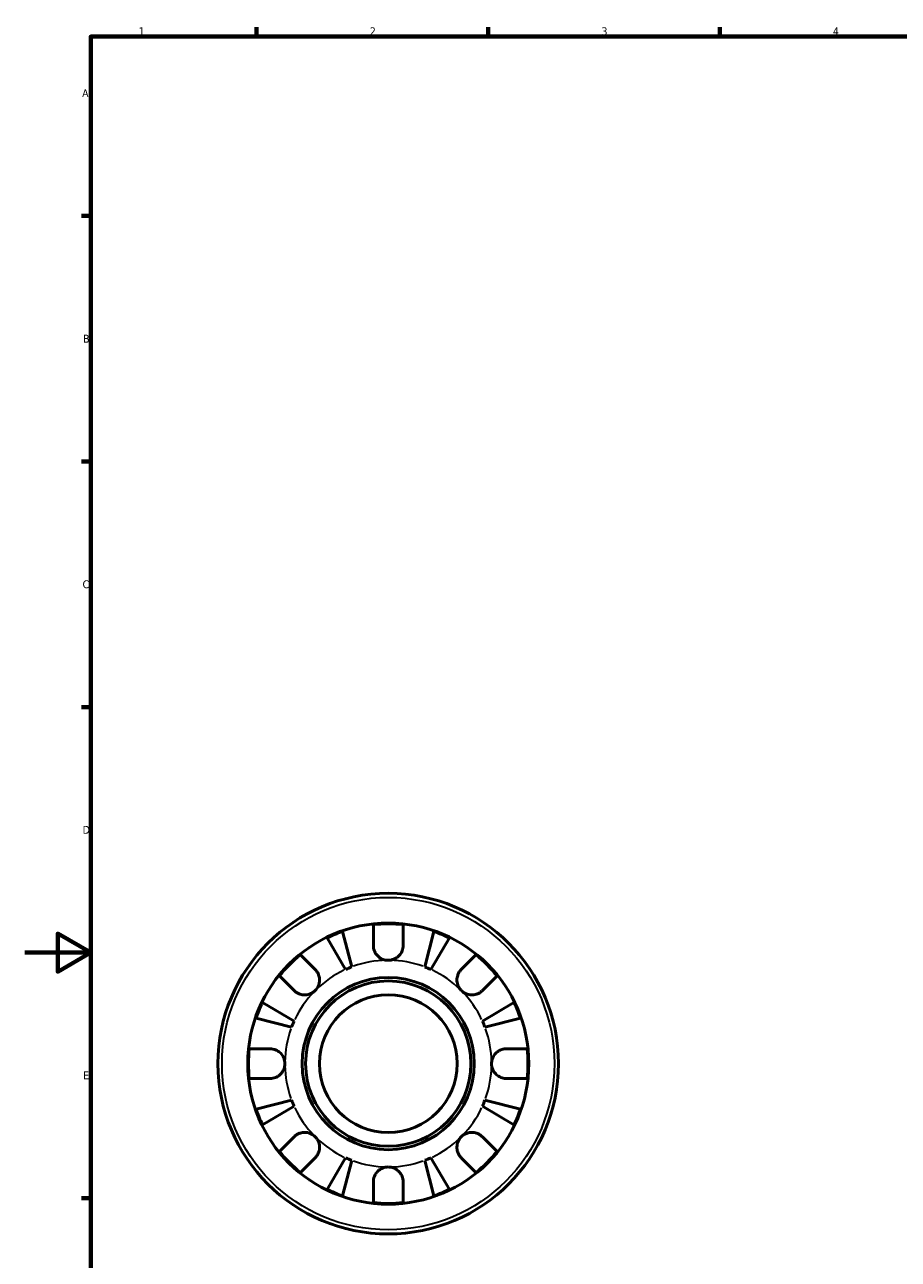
# Model space of a CAD drawing. Header units: millimetres. Extents: x 0 to 903, y -173 to 594.
# Tile 4 of 8: x 0 to 264, y 204 to 578. Entities that reach past the tile are written whole.
import ezdxf

# ---------------------------------------------------------------- set-up
doc = ezdxf.new("R2010")
doc.units = ezdxf.units.MM
for name, color, linetype, lineweight in [('Border (ANSI)', 7, 'Continuous', 70), ('Visible (ANSI)', 7, 'Continuous', 50), ('Visible Narrow (ANSI)', 7, 'Continuous', 35)]:
    doc.layers.add(name, color=color, linetype=linetype, lineweight=lineweight)
doc.styles.add('Note Text (ANSI)', font='tahoma.ttf')

# ---------------------------------------------------------------- blocks, each defined once
blk = doc.blocks.new('Borders Default Border')
at = {"layer": 'Border (ANSI)'}
for p, q in [((70.08, 574), (70.08, 576.8)), ((140.17, 574), (140.17, 576.8)), ((210.25, 574), (210.25, 576.8)), ((20, 519.75), (17.2, 519.75)), ((20, 445.5), (17.2, 445.5)), ((20, 371.25), (17.2, 371.25)), ((20, 222.75), (17.2, 222.75))]:
    blk.add_line(p, q, dxfattribs=at)
at = {"layer": 'Border (ANSI)', "flags": 128}
for points in [[(20, 20), (20, 574), (821, 574), (821, 20), (20, 20)], [(0, 297), (20, 297), (10, 302.77), (10, 291.23), (20, 297)]]:
    blk.add_lwpolyline(points, dxfattribs=at)
at = {"layer": 'Border (ANSI)', "color": 5, "true_color": 0x0000ff, "char_height": 2.4, "attachment_point": 7, "style": 'Note Text (ANSI)'}
for s, insert in [('1', (34.5, 574.4)), ('2', (104.4, 574.4)), ('3', (174.46, 574.35)), ('4', (244.45, 574.4)), ('A', (17.38, 555.68)), ('B', (17.67, 481.43)), ('C', (17.51, 407.13)), ('D', (17.52, 332.93)), ('E', (17.71, 258.68))]:
    blk.add_mtext(s, dxfattribs=dict(at, insert=insert))

msp = doc.modelspace()

# ---------------------------------------------------------------- linework, layer by layer
at = {"layer": 'Visible (ANSI)'}
for p, q in [((96.16, 303.38), (98.93, 292.67)), ((105.46, 299.18), (105.46, 305.46)), ((114.46, 305.46), (114.46, 299.18)), ((120.99, 292.67), (123.76, 303.38)), ((97.08, 291.9), (91.46, 301.44)), ((128.45, 301.44), (122.84, 291.9)), ((83.42, 296.33), (87.86, 291.89)), ((132.06, 291.89), (136.5, 296.33)), ((81.5, 285.52), (77.06, 289.97)), ((142.86, 289.97), (138.42, 285.52)), ((71.95, 281.92), (81.48, 276.3)), ((138.43, 276.3), (147.97, 281.92)), ((80.72, 274.46), (70, 277.23)), ((149.92, 277.23), (139.2, 274.46)), ((67.93, 267.93), (74.21, 267.93)), ((145.71, 267.93), (151.99, 267.93)), ((74.21, 258.93), (67.93, 258.93)), ((151.99, 258.93), (145.71, 258.93)), ((70, 249.63), (80.72, 252.4)), ((81.48, 250.55), (71.95, 244.93)), ((147.97, 244.93), (138.43, 250.55)), ((139.2, 252.4), (149.92, 249.63)), ((77.06, 236.89), (81.5, 241.33)), ((138.42, 241.33), (142.86, 236.89)), ((87.86, 234.97), (83.42, 230.52)), ((91.46, 225.42), (97.08, 234.95)), ((98.93, 234.19), (96.16, 223.47)), ((123.76, 223.47), (120.99, 234.19)), ((122.84, 234.95), (128.45, 225.42)), ((136.5, 230.52), (132.06, 234.97)), ((105.46, 221.39), (105.46, 227.68)), ((114.46, 227.68), (114.46, 221.39))]:
    msp.add_line(p, q, dxfattribs=at)
for radius in [51.5, 42.5, 26.03, 25, 20.83]:
    msp.add_circle((109.96, 263.43), radius, dxfattribs=at)
for radius, start, end in [(42.27, 109.0544, 115.9456), (42.27, 83.8892, 96.1108), (42.27, 64.0544, 70.9456), (42.27, 128.8892, 141.1108), (42.27, 38.8892, 51.1108), (31.25, 110.6662, 114.3338), (31.25, 65.6662, 69.3338), (42.27, 154.0544, 160.9456), (42.27, 19.0544, 25.9456), (31.25, 155.6662, 159.3338), (31.25, 20.6662, 24.3338), (42.27, 173.8892, 186.1108), (42.27, 353.8892, 6.1108), (31.25, 200.6662, 204.3338), (31.25, 335.6662, 339.3338), (42.27, 199.0544, 205.9456), (42.27, 334.0544, 340.9456), (42.27, 218.8892, 231.1108), (42.27, 308.8892, 321.1108), (31.25, 245.6662, 249.3338), (31.25, 290.6662, 294.3338), (42.27, 244.0544, 250.9456), (42.27, 289.0544, 295.9456), (42.27, 263.8892, 276.1108)]:
    msp.add_arc((109.96, 263.43), radius, start, end, dxfattribs=at)
for points, knots in [([(109.96, 294.68), (109.56, 294.68), (109.16, 294.73), (108.34, 294.95), (107.94, 295.13), (107.07, 295.68), (106.65, 296.08), (106.09, 296.84), (105.92, 297.17), (105.68, 297.77), (105.6, 298.03), (105.49, 298.58), (105.46, 298.86), (105.46, 299.15), (105.46, 299.16), (105.46, 299.18)], [-3.126213, -3.126213, -3.126213, -3.126213, -3.0059213, -3.0059213, -2.8729567, -2.8729567, -2.6978937, -2.6978937, -2.583387, -2.583387, -2.4954757, -2.4954757, -2.4031024, -2.4031024, -2.3983168, -2.3983168, -2.3983168, -2.3983168]), ([(114.46, 299.18), (114.46, 299.02), (114.45, 298.87), (114.41, 298.45), (114.36, 298.18), (114.2, 297.63), (114.08, 297.35), (113.72, 296.66), (113.43, 296.28), (112.69, 295.56), (112.21, 295.24), (111.14, 294.8), (110.55, 294.68), (109.96, 294.68)], [-0.7196887, -0.7196887, -0.7196887, -0.7196887, -0.6691335, -0.6691335, -0.5844829, -0.5844829, -0.490085, -0.490085, -0.3476599, -0.3476599, -0.1782767, -0.1782767, 0, 0, 0, 0]), ([(87.86, 291.89), (87.95, 291.8), (88.04, 291.71), (88.3, 291.39), (88.47, 291.15), (88.77, 290.61), (88.89, 290.32), (89.12, 289.57), (89.19, 289.11), (89.17, 288.08), (89.06, 287.52), (88.62, 286.45), (88.28, 285.95), (87.86, 285.52)], [-0.7247441, -0.7247441, -0.7247441, -0.7247441, -0.6829269, -0.6829269, -0.5894676, -0.5894676, -0.4901439, -0.4901439, -0.3493352, -0.3493352, -0.178565, -0.178565, 0, 0, 0, 0]), ([(132.06, 285.52), (131.81, 285.77), (131.6, 286.03), (131.23, 286.63), (131.07, 286.96), (130.81, 287.77), (130.73, 288.26), (130.74, 289.21), (130.82, 289.67), (131.06, 290.4), (131.18, 290.69), (131.49, 291.21), (131.66, 291.45), (131.92, 291.74), (131.98, 291.82), (132.06, 291.89)], [0, 0, 0, 0, 0.1023049, 0.1023049, 0.2116531, 0.2116531, 0.3586874, 0.3586874, 0.4986154, 0.4986154, 0.596139, 0.596139, 0.690343, 0.690343, 0.7235503, 0.7235503, 0.7235503, 0.7235503]), ([(87.86, 285.52), (87.62, 285.28), (87.35, 285.07), (86.75, 284.7), (86.42, 284.54), (85.61, 284.28), (85.13, 284.2), (84.17, 284.21), (83.72, 284.29), (82.99, 284.53), (82.7, 284.65), (82.17, 284.96), (81.94, 285.13), (81.64, 285.38), (81.57, 285.45), (81.5, 285.52)], [0, 0, 0, 0, 0.1023049, 0.1023049, 0.2116531, 0.2116531, 0.3586874, 0.3586874, 0.4986154, 0.4986154, 0.596139, 0.596139, 0.690343, 0.690343, 0.7235503, 0.7235503, 0.7235503, 0.7235503]), ([(138.42, 285.52), (138.33, 285.44), (138.24, 285.35), (137.92, 285.08), (137.68, 284.92), (137.15, 284.62), (136.85, 284.49), (136.1, 284.27), (135.64, 284.2), (134.61, 284.21), (134.05, 284.33), (132.98, 284.77), (132.48, 285.1), (132.06, 285.52)], [-0.7247441, -0.7247441, -0.7247441, -0.7247441, -0.6829269, -0.6829269, -0.5894676, -0.5894676, -0.4901439, -0.4901439, -0.3493352, -0.3493352, -0.178565, -0.178565, 0, 0, 0, 0]), ([(74.21, 267.93), (74.36, 267.93), (74.52, 267.92), (74.94, 267.88), (75.2, 267.82), (75.76, 267.66), (76.04, 267.55), (76.73, 267.19), (77.11, 266.9), (77.83, 266.16), (78.14, 265.68), (78.59, 264.61), (78.71, 264.02), (78.71, 263.43)], [-0.7196887, -0.7196887, -0.7196887, -0.7196887, -0.6691335, -0.6691335, -0.5844829, -0.5844829, -0.490085, -0.490085, -0.3476599, -0.3476599, -0.1782767, -0.1782767, 0, 0, 0, 0]), ([(141.21, 263.43), (141.21, 263.85), (141.27, 264.26), (141.52, 265.15), (141.74, 265.61), (142.3, 266.4), (142.62, 266.73), (143.3, 267.25), (143.64, 267.44), (144.23, 267.68), (144.46, 267.76), (144.9, 267.86), (145.11, 267.89), (145.45, 267.92), (145.58, 267.93), (145.71, 267.93)], [0, 0, 0, 0, 0.1255823, 0.1255823, 0.2775869, 0.2775869, 0.4156583, 0.4156583, 0.5355886, 0.5355886, 0.6106285, 0.6106285, 0.6783071, 0.6783071, 0.7205994, 0.7205994, 0.7205994, 0.7205994]), ([(78.71, 263.43), (78.71, 263.03), (78.65, 262.63), (78.43, 261.81), (78.25, 261.41), (77.71, 260.54), (77.31, 260.12), (76.54, 259.56), (76.22, 259.38), (75.62, 259.14), (75.35, 259.07), (74.81, 258.96), (74.53, 258.93), (74.24, 258.93), (74.22, 258.93), (74.21, 258.93)], [-3.126213, -3.126213, -3.126213, -3.126213, -3.0059213, -3.0059213, -2.8729567, -2.8729567, -2.6978937, -2.6978937, -2.583387, -2.583387, -2.4954757, -2.4954757, -2.4031024, -2.4031024, -2.3983168, -2.3983168, -2.3983168, -2.3983168]), ([(145.71, 258.93), (145.5, 258.93), (145.29, 258.94), (144.87, 259), (144.66, 259.05), (144.19, 259.18), (143.93, 259.28), (143.23, 259.64), (142.82, 259.94), (142.08, 260.71), (141.77, 261.18), (141.33, 262.24), (141.21, 262.83), (141.21, 263.43)], [-0.7287781, -0.7287781, -0.7287781, -0.7287781, -0.6586458, -0.6586458, -0.5894874, -0.5894874, -0.5028286, -0.5028286, -0.3478233, -0.3478233, -0.1787056, -0.1787056, 0, 0, 0, 0]), ([(81.5, 241.33), (81.59, 241.42), (81.68, 241.51), (82, 241.77), (82.24, 241.94), (82.77, 242.24), (83.07, 242.36), (83.81, 242.59), (84.27, 242.65), (85.3, 242.64), (85.87, 242.53), (86.94, 242.08), (87.44, 241.75), (87.86, 241.33)], [-0.7247441, -0.7247441, -0.7247441, -0.7247441, -0.6829269, -0.6829269, -0.5894676, -0.5894676, -0.4901439, -0.4901439, -0.3493352, -0.3493352, -0.178565, -0.178565, 0, 0, 0, 0]), ([(87.86, 241.33), (88.1, 241.09), (88.32, 240.82), (88.69, 240.22), (88.84, 239.89), (89.11, 239.08), (89.18, 238.59), (89.18, 237.64), (89.1, 237.19), (88.86, 236.45), (88.73, 236.17), (88.43, 235.64), (88.26, 235.4), (88, 235.11), (87.93, 235.04), (87.86, 234.97)], [0, 0, 0, 0, 0.1023049, 0.1023049, 0.2116531, 0.2116531, 0.3586874, 0.3586874, 0.4986154, 0.4986154, 0.596139, 0.596139, 0.690343, 0.690343, 0.7235503, 0.7235503, 0.7235503, 0.7235503]), ([(132.06, 234.97), (131.97, 235.06), (131.88, 235.15), (131.61, 235.47), (131.45, 235.71), (131.15, 236.24), (131.02, 236.53), (130.8, 237.28), (130.73, 237.74), (130.75, 238.77), (130.86, 239.33), (131.3, 240.41), (131.63, 240.91), (132.06, 241.33)], [-0.7247441, -0.7247441, -0.7247441, -0.7247441, -0.6829269, -0.6829269, -0.5894676, -0.5894676, -0.4901439, -0.4901439, -0.3493352, -0.3493352, -0.178565, -0.178565, 0, 0, 0, 0]), ([(132.06, 241.33), (132.3, 241.57), (132.56, 241.78), (133.16, 242.16), (133.49, 242.31), (134.31, 242.58), (134.79, 242.65), (135.74, 242.64), (136.2, 242.57), (136.93, 242.33), (137.22, 242.2), (137.74, 241.9), (137.98, 241.73), (138.27, 241.47), (138.35, 241.4), (138.42, 241.33)], [0, 0, 0, 0, 0.1023049, 0.1023049, 0.2116531, 0.2116531, 0.3586874, 0.3586874, 0.4986154, 0.4986154, 0.596139, 0.596139, 0.690343, 0.690343, 0.7235503, 0.7235503, 0.7235503, 0.7235503]), ([(105.46, 227.68), (105.46, 227.83), (105.47, 227.99), (105.51, 228.41), (105.56, 228.67), (105.72, 229.22), (105.84, 229.51), (106.2, 230.2), (106.48, 230.57), (107.23, 231.3), (107.7, 231.61), (108.78, 232.06), (109.36, 232.18), (109.96, 232.18)], [-0.7196887, -0.7196887, -0.7196887, -0.7196887, -0.6691335, -0.6691335, -0.5844829, -0.5844829, -0.490085, -0.490085, -0.3476599, -0.3476599, -0.1782767, -0.1782767, 0, 0, 0, 0]), ([(109.96, 232.18), (110.36, 232.18), (110.76, 232.12), (111.57, 231.9), (111.98, 231.72), (112.84, 231.18), (113.27, 230.78), (113.82, 230.01), (114, 229.69), (114.24, 229.09), (114.32, 228.82), (114.43, 228.28), (114.46, 228), (114.46, 227.71), (114.46, 227.69), (114.46, 227.68)], [-3.126213, -3.126213, -3.126213, -3.126213, -3.0059213, -3.0059213, -2.8729567, -2.8729567, -2.6978937, -2.6978937, -2.583387, -2.583387, -2.4954757, -2.4954757, -2.4031024, -2.4031024, -2.3983168, -2.3983168, -2.3983168, -2.3983168])]:
    msp.add_open_spline(points, degree=3, knots=knots, dxfattribs=at)
at = {"layer": 'Visible Narrow (ANSI)'}
msp.add_circle((109.96, 263.43), 50.26, dxfattribs=at)
for start, end in [(115.3671, 133.9667), (91.0333, 109.6329), (70.3671, 88.9667), (46.0333, 64.6329), (136.0333, 154.6329), (25.3671, 43.9667), (160.3671, 178.9667), (1.0333, 19.6329), (181.0333, 199.6329), (340.3671, 358.9667), (205.3671, 223.9667), (316.0333, 334.6329), (226.0333, 244.6329), (295.3671, 313.9667), (250.3671, 268.9667), (271.0333, 289.6329)]:
    msp.add_arc((109.96, 263.43), 31.25, start, end, dxfattribs=at)

# ---------------------------------------------------------------- block references
msp.add_blockref('Borders Default Border', (0, 0))

doc.saveas('drawing.dxf')
